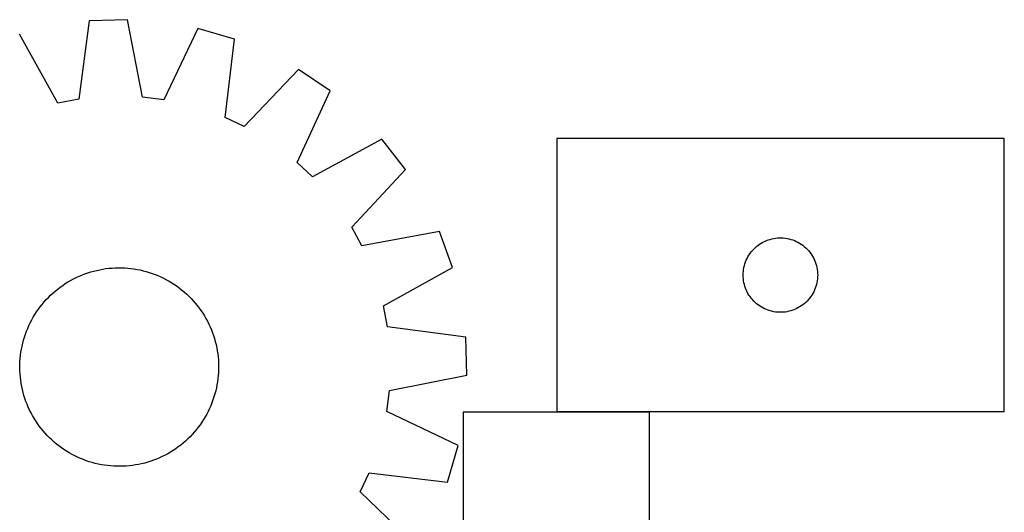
# Model space of a CAD drawing. Header units: millimetres. Extents: x 7 to 1493, y 7 to 470.
# Tile 3 of 6: x 314 to 710, y 269 to 468. Entities that reach past the tile are written whole.
import ezdxf

# ---------------------------------------------------------------- set-up
doc = ezdxf.new("R2010")
doc.units = ezdxf.units.MM
doc.layers.add('COMMON', color=5, linetype='CONTINUOUS', true_color=0x0000ff)
doc.layers.add('CUT', color=7, linetype='CONTINUOUS', true_color=0x000000)

msp = doc.modelspace()

# ---------------------------------------------------------------- linework, layer by layer
at = {"layer": 'COMMON'}
for p, q in [((710.352624, 309.749573), (710.352624, 419.749573)), ((530.252623, 309.649572), (567.583006, 309.649572))]:
    msp.add_line(p, q, dxfattribs=at)
at = {"layer": 'CUT'}
for p, q in [((357.444131, 467.655759), (342.065666, 467.172704)), ((363.567766, 436.487252), (357.444131, 467.655759)), ((342.065666, 467.172704), (337.910252, 435.681319)), ((385.757888, 464.078466), (372.074482, 435.412473)), ((400.53295, 459.785672), (385.757888, 464.078466)), ((329.48776, 434.074774), (314.032239, 461.825479)), ((396.725274, 428.250353), (400.53295, 459.785672)), ((426.355488, 447.634033), (404.483517, 424.599458)), ((439.080861, 438.985597), (426.355488, 447.634033)), ((372.074482, 435.412473), (363.567766, 436.487252)), ((425.714596, 410.170363), (439.080861, 438.985597)), ((337.910252, 435.681319), (329.48776, 434.074774)), ((404.483517, 424.599458), (396.725274, 428.250353)), ((459.884491, 419.449098), (431.964935, 404.300727)), ((469.314527, 407.291591), (459.884491, 419.449098)), ((710.252623, 419.749573), (530.252623, 419.749573)), ((530.252623, 419.749573), (530.252623, 309.749573)), ((710.252623, 309.749573), (710.252623, 419.749573)), ((431.964935, 404.300727), (425.714596, 410.170363)), ((447.698056, 384.017078), (469.314527, 407.291591)), ((451.828665, 376.503261), (447.698056, 384.017078)), ((483.062844, 382.282601), (451.828665, 376.503261)), ((488.274465, 367.806084), (483.062844, 382.282601)), ((610.643726, 376.26778), (611.249409, 376.747162)), ((611.249409, 376.747162), (611.878967, 377.194729)), ((611.878967, 377.194729), (612.530731, 377.609293)), ((612.530731, 377.609293), (613.202972, 377.989755)), ((613.202972, 377.989755), (613.893907, 378.335107)), ((613.893907, 378.335107), (614.601705, 378.644433)), ((614.601705, 378.644433), (615.324487, 378.916912)), ((615.324487, 378.916912), (616.060339, 379.151822)), ((616.060339, 379.151822), (616.807307, 379.348539)), ((616.807307, 379.348539), (617.563412, 379.506543)), ((617.563412, 379.506543), (618.326648, 379.625414)), ((618.326648, 379.625414), (619.094991, 379.704836)), ((619.094991, 379.704836), (619.866404, 379.7446)), ((619.866404, 379.7446), (620.638842, 379.7446)), ((620.638842, 379.7446), (621.410255, 379.704836)), ((621.410255, 379.704836), (622.178599, 379.625414)), ((622.178599, 379.625414), (622.941835, 379.506543)), ((622.941835, 379.506543), (623.697939, 379.348539)), ((623.697939, 379.348539), (624.444908, 379.151822)), ((624.444908, 379.151822), (625.180759, 378.916912)), ((625.180759, 378.916912), (625.903542, 378.644433)), ((625.903542, 378.644433), (626.611339, 378.335107)), ((626.611339, 378.335107), (627.302274, 377.989755)), ((627.302274, 377.989755), (627.974515, 377.609293)), ((627.974515, 377.609293), (628.626279, 377.194729)), ((628.626279, 377.194729), (629.255837, 376.747162)), ((629.255837, 376.747162), (629.861521, 376.26778)), ((607.198345, 372.137794), (607.59599, 372.800016)), ((607.59599, 372.800016), (608.027198, 373.44089)), ((608.027198, 373.44089), (608.490826, 374.058716)), ((608.490826, 374.058716), (608.985644, 374.651855)), ((608.985644, 374.651855), (609.51034, 375.218736)), ((609.51034, 375.218736), (610.063523, 375.757854)), ((610.063523, 375.757854), (610.643726, 376.26778)), ((629.861521, 376.26778), (630.441723, 375.757854)), ((630.441723, 375.757854), (630.994906, 375.218736)), ((630.994906, 375.218736), (631.519602, 374.651855)), ((631.519602, 374.651855), (632.01442, 374.058716)), ((632.01442, 374.058716), (632.478048, 373.44089)), ((632.478048, 373.44089), (632.909257, 372.800016)), ((632.909257, 372.800016), (633.306902, 372.137794)), ((605.569788, 367.817854), (605.747207, 368.56964)), ((605.747207, 368.56964), (605.963092, 369.311296)), ((605.963092, 369.311296), (606.216871, 370.040855)), ((606.216871, 370.040855), (606.50787, 370.756382)), ((606.50787, 370.756382), (606.835317, 371.45598)), ((606.835317, 371.45598), (607.198345, 372.137794)), ((633.306902, 372.137794), (633.669929, 371.45598)), ((633.669929, 371.45598), (633.997377, 370.756382)), ((633.997377, 370.756382), (634.288375, 370.040855)), ((634.288375, 370.040855), (634.542154, 369.311296)), ((634.542154, 369.311296), (634.758039, 368.56964)), ((634.758039, 368.56964), (634.935458, 367.817854)), ((337.970462, 364.279199), (339.12759, 364.769159)), ((339.12759, 364.769159), (340.299538, 365.222531)), ((340.299538, 365.222531), (341.485147, 365.638867)), ((341.485147, 365.638867), (342.68325, 366.017757)), ((342.68325, 366.017757), (343.892662, 366.358827)), ((343.892662, 366.358827), (345.112191, 366.66174)), ((345.112191, 366.66174), (346.340633, 366.926198)), ((346.340633, 366.926198), (347.576775, 367.151938)), ((347.576775, 367.151938), (348.819398, 367.338739)), ((348.819398, 367.338739), (350.067276, 367.486416)), ((350.067276, 367.486416), (351.319176, 367.594823)), ((351.319176, 367.594823), (352.573864, 367.663854)), ((352.573864, 367.663854), (353.830101, 367.69344)), ((353.830101, 367.69344), (355.086648, 367.683552)), ((355.086648, 367.683552), (356.342263, 367.634199)), ((356.342263, 367.634199), (357.595709, 367.545432)), ((357.595709, 367.545432), (358.845749, 367.417336)), ((358.845749, 367.417336), (360.091148, 367.250039)), ((360.091148, 367.250039), (361.330677, 367.043705)), ((361.330677, 367.043705), (362.563114, 366.798539)), ((362.563114, 366.798539), (363.787242, 366.514782)), ((363.787242, 366.514782), (365.001852, 366.192714)), ((365.001852, 366.192714), (366.205747, 365.832654)), ((366.205747, 365.832654), (367.397739, 365.434955)), ((367.397739, 365.434955), (368.57665, 365.000012)), ((368.57665, 365.000012), (369.741317, 364.528253)), ((460.52376, 352.350563), (488.274465, 367.806084)), ((605.252623, 364.749573), (605.272512, 365.521755)), ((605.272512, 363.977392), (605.252623, 364.749573)), ((605.272512, 365.521755), (605.332125, 366.291888)), ((605.332125, 366.291888), (605.431305, 367.057932)), ((605.431305, 367.057932), (605.569788, 367.817854)), ((634.935458, 367.817854), (635.073942, 367.057932)), ((635.073942, 367.057932), (635.173121, 366.291888)), ((635.173121, 366.291888), (635.232735, 365.521755)), ((635.232735, 365.521755), (635.252623, 364.749573)), ((635.252623, 364.749573), (635.232735, 363.977392)), ((330.379297, 359.870052), (331.401676, 360.600632)), ((331.401676, 360.600632), (332.446499, 361.298738)), ((332.446499, 361.298738), (333.512735, 361.963681)), ((333.512735, 361.963681), (334.599331, 362.594804)), ((334.599331, 362.594804), (335.705214, 363.191485)), ((335.705214, 363.191485), (336.829294, 363.753134)), ((336.829294, 363.753134), (337.970462, 364.279199)), ((369.741317, 364.528253), (370.890591, 364.020143)), ((370.890591, 364.020143), (372.023338, 363.476185)), ((372.023338, 363.476185), (373.13844, 362.896914)), ((373.13844, 362.896914), (374.234797, 362.282903)), ((374.234797, 362.282903), (375.311326, 361.634758)), ((375.311326, 361.634758), (376.366965, 360.953118)), ((376.366965, 360.953118), (377.400672, 360.238656)), ((605.332125, 363.207259), (605.272512, 363.977392)), ((605.431305, 362.441215), (605.332125, 363.207259)), ((605.569788, 361.681292), (605.431305, 362.441215)), ((605.747207, 360.929507), (605.569788, 361.681292)), ((605.963092, 360.187851), (605.747207, 360.929507)), ((634.758039, 360.929507), (634.542154, 360.187851)), ((634.935458, 361.681292), (634.758039, 360.929507)), ((635.073942, 362.441215), (634.935458, 361.681292)), ((635.173121, 363.207259), (635.073942, 362.441215)), ((635.232735, 363.977392), (635.173121, 363.207259)), ((325.638536, 355.756356), (326.534041, 356.637876)), ((326.534041, 356.637876), (327.456793, 357.490833)), ((327.456793, 357.490833), (328.405881, 358.314385)), ((328.405881, 358.314385), (329.38037, 359.107719)), ((329.38037, 359.107719), (330.379297, 359.870052)), ((377.400672, 360.238656), (378.411427, 359.492077)), ((378.411427, 359.492077), (379.398234, 358.714118)), ((379.398234, 358.714118), (380.360116, 357.905546)), ((380.360116, 357.905546), (381.296127, 357.06716)), ((381.296127, 357.06716), (382.205341, 356.199786)), ((606.216871, 359.458292), (605.963092, 360.187851)), ((606.50787, 358.742765), (606.216871, 359.458292)), ((606.835317, 358.043167), (606.50787, 358.742765)), ((607.198345, 357.361352), (606.835317, 358.043167)), ((607.59599, 356.699131), (607.198345, 357.361352)), ((608.027198, 356.058257), (607.59599, 356.699131)), ((632.909257, 356.699131), (632.478048, 356.058257)), ((633.306902, 357.361352), (632.909257, 356.699131)), ((633.669929, 358.043167), (633.306902, 357.361352)), ((633.997377, 358.742765), (633.669929, 358.043167)), ((634.288375, 359.458292), (633.997377, 358.742765)), ((634.542154, 360.187851), (634.288375, 359.458292)), ((322.346246, 351.962442), (323.124205, 352.949248)), ((323.124205, 352.949248), (323.932777, 353.911131)), ((323.932777, 353.911131), (324.771163, 354.847141)), ((324.771163, 354.847141), (325.638536, 355.756356)), ((382.205341, 356.199786), (383.086861, 355.304282)), ((383.086861, 355.304282), (383.939819, 354.38153)), ((383.939819, 354.38153), (384.763371, 353.432442)), ((384.763371, 353.432442), (385.556705, 352.457953)), ((608.490826, 355.440431), (608.027198, 356.058257)), ((608.985644, 354.847292), (608.490826, 355.440431)), ((609.51034, 354.280411), (608.985644, 354.847292)), ((610.063523, 353.741293), (609.51034, 354.280411)), ((610.643726, 353.231367), (610.063523, 353.741293)), ((611.249409, 352.751985), (610.643726, 353.231367)), ((611.878967, 352.304418), (611.249409, 352.751985)), ((629.255837, 352.751985), (628.626279, 352.304418)), ((629.861521, 353.231367), (629.255837, 352.751985)), ((630.441723, 353.741293), (629.861521, 353.231367)), ((630.994906, 354.280411), (630.441723, 353.741293)), ((631.519602, 354.847292), (630.994906, 354.280411)), ((632.01442, 355.440431), (631.519602, 354.847292)), ((632.478048, 356.058257), (632.01442, 355.440431)), ((319.555419, 347.785812), (320.203565, 348.862341)), ((320.203565, 348.862341), (320.885205, 349.91798)), ((320.885205, 349.91798), (321.599667, 350.951687)), ((321.599667, 350.951687), (322.346246, 351.962442)), ((385.556705, 352.457953), (386.319038, 351.459026)), ((386.319038, 351.459026), (387.049618, 350.436647)), ((387.049618, 350.436647), (387.747723, 349.391823)), ((387.747723, 349.391823), (388.412666, 348.325588)), ((462.130304, 343.92807), (460.52376, 352.350563)), ((612.530731, 351.889854), (611.878967, 352.304418)), ((613.202972, 351.509391), (612.530731, 351.889854)), ((613.893907, 351.16404), (613.202972, 351.509391)), ((614.601705, 350.854714), (613.893907, 351.16404)), ((615.324487, 350.582235), (614.601705, 350.854714)), ((616.060339, 350.347325), (615.324487, 350.582235)), ((616.807307, 350.150608), (616.060339, 350.347325)), ((617.563412, 349.992604), (616.807307, 350.150608)), ((618.326648, 349.873733), (617.563412, 349.992604)), ((619.094991, 349.794311), (618.326648, 349.873733)), ((619.866404, 349.754546), (619.094991, 349.794311)), ((620.638842, 349.754546), (619.866404, 349.754546)), ((621.410255, 349.794311), (620.638842, 349.754546)), ((622.178599, 349.873733), (621.410255, 349.794311)), ((622.941835, 349.992604), (622.178599, 349.873733)), ((623.697939, 350.150608), (622.941835, 349.992604)), ((624.444908, 350.347325), (623.697939, 350.150608)), ((625.180759, 350.582235), (624.444908, 350.347325)), ((625.903542, 350.854714), (625.180759, 350.582235)), ((626.611339, 351.16404), (625.903542, 350.854714)), ((627.302274, 351.509391), (626.611339, 351.16404)), ((627.974515, 351.889854), (627.302274, 351.509391)), ((628.626279, 352.304418), (627.974515, 351.889854)), ((317.81818, 344.441606), (318.362138, 345.574353)), ((318.362138, 345.574353), (318.941408, 346.689455)), ((318.941408, 346.689455), (319.555419, 347.785812)), ((388.412666, 348.325588), (389.043789, 347.238992)), ((389.043789, 347.238992), (389.64047, 346.133108)), ((389.64047, 346.133108), (390.20212, 345.009028)), ((390.20212, 345.009028), (390.728184, 343.867861)), ((316.005669, 339.756762), (316.403367, 340.948753)), ((316.403367, 340.948753), (316.838311, 342.127664)), ((316.838311, 342.127664), (317.31007, 343.292332)), ((317.31007, 343.292332), (317.81818, 344.441606)), ((390.728184, 343.867861), (391.218144, 342.710733)), ((391.218144, 342.710733), (391.671516, 341.538785)), ((391.671516, 341.538785), (392.087853, 340.353175)), ((493.621689, 339.772657), (462.130304, 343.92807)), ((315.039783, 336.114129), (315.32354, 337.338256)), ((315.32354, 337.338256), (315.645608, 338.552867)), ((315.645608, 338.552867), (316.005669, 339.756762)), ((392.087853, 340.353175), (392.466743, 339.155073)), ((392.466743, 339.155073), (392.807813, 337.945661)), ((392.807813, 337.945661), (393.110726, 336.726132)), ((494.104744, 324.394191), (493.621689, 339.772657)), ((314.420987, 332.396764), (314.588284, 333.642163)), ((314.588284, 333.642163), (314.794617, 334.881692)), ((314.794617, 334.881692), (315.039783, 336.114129)), ((393.110726, 336.726132), (393.375183, 335.49769)), ((393.375183, 335.49769), (393.600923, 334.261548)), ((393.600923, 334.261548), (393.787724, 333.018924)), ((393.787724, 333.018924), (393.935401, 331.771047)), ((314.154771, 328.637662), (314.204123, 329.893278)), ((314.204123, 329.893278), (314.292891, 331.146724)), ((314.292891, 331.146724), (314.420987, 332.396764)), ((393.935401, 331.771047), (394.043808, 330.519147)), ((394.043808, 330.519147), (394.112839, 329.264459)), ((394.112839, 329.264459), (394.142425, 328.008222)), ((314.144883, 327.381116), (314.154771, 328.637662)), ((314.174469, 326.124879), (314.144883, 327.381116)), ((314.2435, 324.870191), (314.174469, 326.124879)), ((394.083185, 325.496059), (393.994417, 324.242613)), ((394.132537, 326.751675), (394.083185, 325.496059)), ((394.142425, 328.008222), (394.132537, 326.751675)), ((314.351907, 323.61829), (314.2435, 324.870191)), ((314.499584, 322.370413), (314.351907, 323.61829)), ((314.686385, 321.12779), (314.499584, 322.370413)), ((314.912125, 319.891647), (314.686385, 321.12779)), ((393.699024, 321.747175), (393.492691, 320.507645)), ((393.866321, 322.992574), (393.699024, 321.747175)), ((393.994417, 324.242613), (393.866321, 322.992574)), ((462.936237, 318.270557), (494.104744, 324.394191)), ((315.176582, 318.663206), (314.912125, 319.891647)), ((315.479495, 317.443677), (315.176582, 318.663206)), ((315.820565, 316.234264), (315.479495, 317.443677)), ((392.963768, 318.051081), (392.6417, 316.83647)), ((393.247525, 319.275209), (392.963768, 318.051081)), ((393.492691, 320.507645), (393.247525, 319.275209)), ((461.861458, 309.763841), (462.936237, 318.270557)), ((316.199455, 315.036162), (315.820565, 316.234264)), ((316.615792, 313.850552), (316.199455, 315.036162)), ((317.069164, 312.678605), (316.615792, 313.850552)), ((391.448997, 313.261673), (390.977238, 312.097006)), ((391.883941, 314.440584), (391.448997, 313.261673)), ((392.281639, 315.632575), (391.883941, 314.440584)), ((392.6417, 316.83647), (392.281639, 315.632575)), ((317.559124, 311.521477), (317.069164, 312.678605)), ((318.085188, 310.380309), (317.559124, 311.521477)), ((318.646838, 309.256229), (318.085188, 310.380309)), ((319.243519, 308.150345), (318.646838, 309.256229)), ((389.92517, 309.814984), (389.345899, 308.699882)), ((390.469128, 310.947731), (389.92517, 309.814984)), ((390.977238, 312.097006), (390.469128, 310.947731)), ((490.527451, 296.080435), (461.861458, 309.763841)), ((567.583006, 309.549572), (492.583006, 309.549572)), ((492.583006, 309.549572), (492.583006, 109.549572)), ((530.252623, 309.749573), (710.252623, 309.749573)), ((567.583006, 9.549572), (567.583006, 309.549572)), ((319.874642, 307.06375), (319.243519, 308.150345)), ((320.539585, 305.997514), (319.874642, 307.06375)), ((321.23769, 304.952691), (320.539585, 305.997514)), ((387.402103, 305.471358), (386.687641, 304.437651)), ((388.083743, 306.526997), (387.402103, 305.471358)), ((388.731889, 307.603526), (388.083743, 306.526997)), ((389.345899, 308.699882), (388.731889, 307.603526)), ((321.96827, 303.930311), (321.23769, 304.952691)), ((322.730603, 302.931384), (321.96827, 303.930311)), ((323.523937, 301.956896), (322.730603, 302.931384)), ((324.347489, 301.007807), (323.523937, 301.956896)), ((384.354531, 301.478206), (383.516145, 300.542196)), ((385.163103, 302.440089), (384.354531, 301.478206)), ((385.941062, 303.426895), (385.163103, 302.440089)), ((386.687641, 304.437651), (385.941062, 303.426895)), ((325.200446, 300.085056), (324.347489, 301.007807)), ((326.081967, 299.189551), (325.200446, 300.085056)), ((326.991181, 298.322178), (326.081967, 299.189551)), ((327.927192, 297.483792), (326.991181, 298.322178)), ((328.889074, 296.67522), (327.927192, 297.483792)), ((380.830515, 297.898504), (379.881427, 297.074952)), ((381.753267, 298.751461), (380.830515, 297.898504)), ((382.648772, 299.632982), (381.753267, 298.751461)), ((383.516145, 300.542196), (382.648772, 299.632982)), ((329.87588, 295.89726), (328.889074, 296.67522)), ((330.886636, 295.150681), (329.87588, 295.89726)), ((331.920343, 294.436219), (330.886636, 295.150681)), ((332.975982, 293.754579), (331.920343, 294.436219)), ((334.052511, 293.106434), (332.975982, 293.754579)), ((374.774573, 293.425657), (373.687977, 292.794534)), ((375.840809, 294.090599), (374.774573, 293.425657)), ((376.885632, 294.788705), (375.840809, 294.090599)), ((377.908011, 295.519285), (376.885632, 294.788705)), ((378.906938, 296.281618), (377.908011, 295.519285)), ((379.881427, 297.074952), (378.906938, 296.281618)), ((486.234657, 281.305373), (490.527451, 296.080435)), ((335.148868, 292.492423), (334.052511, 293.106434)), ((336.26397, 291.913153), (335.148868, 292.492423)), ((337.396717, 291.369194), (336.26397, 291.913153)), ((338.545991, 290.861085), (337.396717, 291.369194)), ((339.710658, 290.389325), (338.545991, 290.861085)), ((340.889569, 289.954382), (339.710658, 290.389325)), ((342.081561, 289.556684), (340.889569, 289.954382)), ((343.285455, 289.196623), (342.081561, 289.556684)), ((365.604058, 289.37158), (364.394646, 289.03051)), ((366.802161, 289.75047), (365.604058, 289.37158)), ((367.98777, 290.166807), (366.802161, 289.75047)), ((369.159718, 290.620178), (367.98777, 290.166807)), ((370.316846, 291.110138), (369.159718, 290.620178)), ((371.458014, 291.636203), (370.316846, 291.110138)), ((372.582094, 292.197853), (371.458014, 291.636203)), ((373.687977, 292.794534), (372.582094, 292.197853)), ((344.500066, 288.874555), (343.285455, 289.196623)), ((345.724194, 288.590798), (344.500066, 288.874555)), ((346.956631, 288.345632), (345.724194, 288.590798)), ((348.19616, 288.139298), (346.956631, 288.345632)), ((349.441559, 287.972001), (348.19616, 288.139298)), ((350.691598, 287.843906), (349.441559, 287.972001)), ((351.945045, 287.755138), (350.691598, 287.843906)), ((353.20066, 287.705786), (351.945045, 287.755138)), ((354.457207, 287.695898), (353.20066, 287.705786)), ((355.713444, 287.725484), (354.457207, 287.695898)), ((356.968132, 287.794514), (355.713444, 287.725484)), ((358.220032, 287.902922), (356.968132, 287.794514)), ((359.46791, 288.050599), (358.220032, 287.902922)), ((360.710533, 288.237399), (359.46791, 288.050599)), ((361.946675, 288.46314), (360.710533, 288.237399)), ((363.175117, 288.727597), (361.946675, 288.46314)), ((364.394646, 289.03051), (363.175117, 288.727597)), ((451.048443, 277.354806), (454.699338, 285.113049)), ((454.699338, 285.113049), (486.234657, 281.305373)), ((474.083018, 255.482834), (451.048443, 277.354806))]:
    msp.add_line(p, q, dxfattribs=at)

doc.saveas('drawing.dxf')
